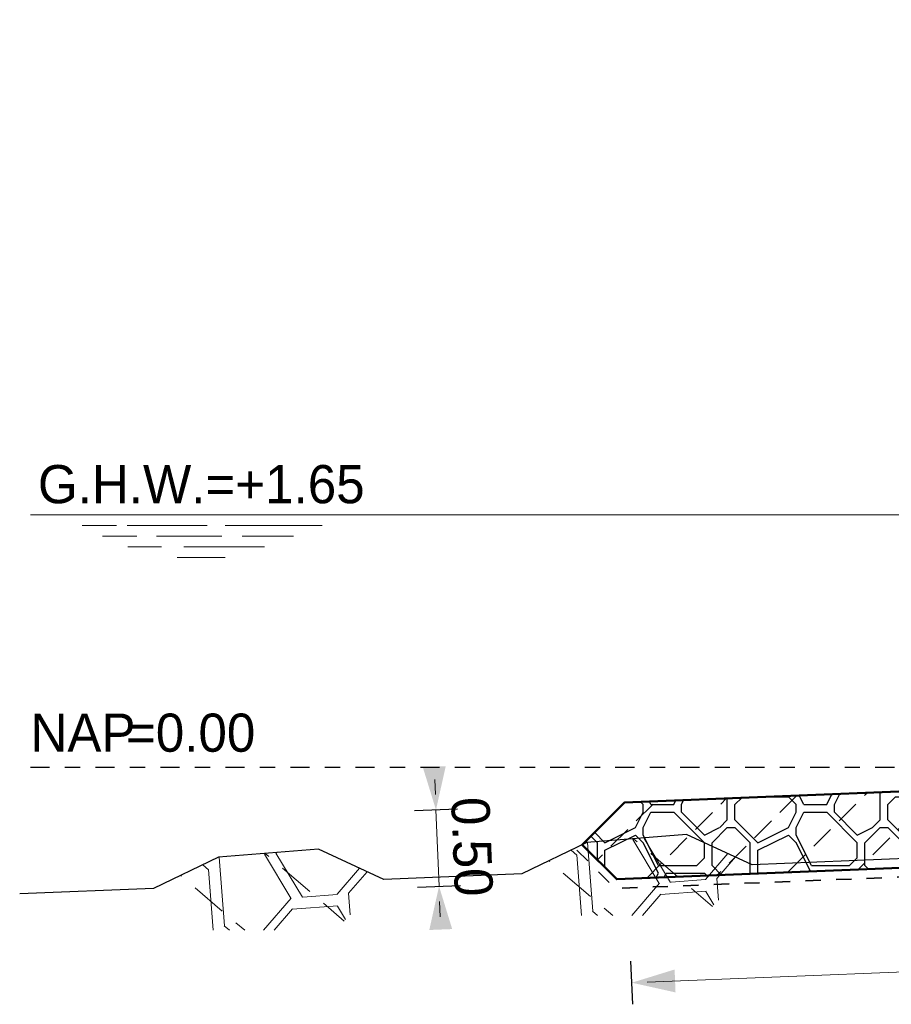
# Model space of a CAD drawing. Header units: metres. Extents: x 132 to 905, y -50 to 63.
# Tile 10 of 86: x 192.4 to 198.1, y -40.39 to -33.95. Entities that reach past the tile are written whole.
import ezdxf
from ezdxf.enums import TextEntityAlignment as Align

# ---------------------------------------------------------------- set-up
doc = ezdxf.new("R2010")
doc.units = ezdxf.units.M
doc.header["$LTSCALE"] = 0.1
doc.linetypes.add('geotextiel', pattern=[0.2, -0.1, 0.1])
doc.linetypes.add('NAP', pattern=[20, 12.5, -2.5, 2.5, -2.5])
for name, color, linetype, lineweight in [('DP-BS-arcering_kreukelberm', 253, 'Continuous', 0), ('DP-BS-profiel', 2, 'Continuous', 25), ('DP-NAP-lijn', 6, 'NAP', 25), ('DP-NW-arcering_kreukelberm', 2, 'Continuous', 25), ('DP-NW-Geotextiel', 3, 'geotextiel', 35), ('DP-NW-Profiel', 4, 'Continuous', 50), ('DP-Waterlijn', 1, 'Continuous', 13), ('DP-Waterlijn_tekst', 7, 'Continuous', 35)]:
    doc.layers.add(name, color=color, linetype=linetype, lineweight=lineweight)
doc.layers.add('DP-NW-Maatvoering', color=7, linetype='Continuous')
doc.styles.add('Ontwnota-dwp-Bruinissepolder tot Grevelingendam$0$StagCAD', font='StagCAD.ttf')
doc.styles.add('StagCAD', font='StagCAD.ttf')
doc.dimstyles.new('maatv 1_100', dxfattribs={"dimscale": 0.1, "dimtxt": 2.5, "dimasz": 1, "dimexe": 0, "dimexo": 0, "dimgap": 1, "dimtad": 1, "dimrnd": 0.001, "dimzin": 1, "dimdsep": 46, "dimtxsty": 'StagCAD', "dimblk1": 'DIM_PIJL', "dimblk2": 'DIM_PIJL', "dimsah": 1, "dimcen": 0.09, "dimse1": 1, "dimse2": 1, "dimclrd": 1, "dimclre": 1, "dimclrt": 7, "dimazin": 0, "dimtfac": 1, "dimtix": 1, "dimtmove": 0, "dimatfit": 3, "dimldrblk": 'RAD_PIJL', "dimfxl": 1, "dimtvp": 0.83, "dimtolj": 1, "dimtzin": 0, "dimlwd": 15, "dimlwe": 5, "dimarcsym": 0})
doc.dimstyles.new('Ontwnota-dwp-Bruinissepolder tot Grevelingendam$0$GM-maatvoering', dxfattribs={"dimtxt": 2.5, "dimasz": 1, "dimexe": 0, "dimexo": 0, "dimgap": 1, "dimtad": 1, "dimrnd": 0.001, "dimzin": 1, "dimdsep": 46, "dimtxsty": 'Ontwnota-dwp-Bruinissepolder tot Grevelingendam$0$StagCAD', "dimblk1": 'Ontwnota-dwp-Bruinissepolder tot Grevelingendam$0$DIM_PIJL', "dimblk2": 'Ontwnota-dwp-Bruinissepolder tot Grevelingendam$0$DIM_PIJL', "dimsah": 1, "dimcen": 0.09, "dimse1": 1, "dimse2": 1, "dimclrd": 1, "dimclre": 1, "dimclrt": 7, "dimazin": 0, "dimtfac": 1, "dimtix": 1, "dimtmove": 0, "dimatfit": 3, "dimldrblk": 'Ontwnota-dwp-Bruinissepolder tot Grevelingendam$0$RAD_PIJL', "dimfxl": 1, "dimtvp": 0.83, "dimtolj": 1, "dimtzin": 0, "dimlwd": 15, "dimarcsym": 0})

# ---------------------------------------------------------------- blocks, each defined once
blk = doc.blocks.new('Ontwnota-dwp-Bruinissepolder tot Grevelingendam$0$DIM_PIJL')
at = {"color": 1}
blk.add_line((0, 1.4142), (0, -1.4142), dxfattribs=at)
at = {"color": 1, "linetype": 'ByBlock'}
blk.add_solid([(-2.8284, -0.75), (-2.8284, 0.75), (0, 0)], dxfattribs=at)
blk = doc.blocks.new('*D110')
at = {"layer": 'Defpoints', "color": 0, "transparency": 16777216}
for p in [(201.2479, -32.099), (201.2479, -38.8689), (196.0775, -39.3418)]:
    blk.add_point(p, dxfattribs=at)
at = {"layer": 'DP-NW-Maatvoering', "color": 1, "lineweight": 15, "transparency": 16777216}
blk.add_line((196.1775, -32.099), (201.1479, -32.099), dxfattribs=at)
at = {"layer": 'DP-NW-Maatvoering', "color": 1, "lineweight": 15, "transparency": 16777216, "xscale": 0.1, "yscale": 0.1, "zscale": 0.1, "rotation": 180}
blk.add_blockref('Ontwnota-dwp-Bruinissepolder tot Grevelingendam$0$DIM_PIJL', (196.0775, -32.099), dxfattribs=at)
at = {"layer": 'DP-NW-Maatvoering', "color": 1, "lineweight": 15, "transparency": 16777216, "xscale": 0.1, "yscale": 0.1, "zscale": 0.1}
blk.add_blockref('Ontwnota-dwp-Bruinissepolder tot Grevelingendam$0$DIM_PIJL', (201.2479, -32.099), dxfattribs=at)
at = {"layer": 'DP-NW-Maatvoering', "color": 7, "transparency": 16777216, "insert": (198.6627, -31.6282), "char_height": 0.25, "attachment_point": 5, "style": 'Ontwnota-dwp-Bruinissepolder tot Grevelingendam$0$StagCAD'}
blk.add_mtext('\\A1;Kreukelberm;\\Pbreuksteen 10-60kg', dxfattribs=at)
blk = doc.blocks.new('Ontwnota-dwp-Bruinissepolder tot Grevelingendam$0$RAD_PIJL')
at = {"color": 1, "linetype": 'Continuous'}
blk.add_solid([(-2.8284, -0.75), (-2.8284, 0.75), (0, 0)], dxfattribs=at)
blk = doc.blocks.new('DIM_PIJL')
at = {"color": 1}
blk.add_line((0, 1.4142), (0, -1.4142), dxfattribs=at)
at = {"color": 1, "linetype": 'ByBlock'}
blk.add_solid([(-2.8284, -0.75), (-2.8284, 0.75), (0, 0)], dxfattribs=at)
blk = doc.blocks.new('*D111')
at = {"layer": 'Defpoints', "color": 0, "transparency": 16777216}
for p in [(196.3546, -39.0647), (201.3706, -39.3644), (201.3978, -40.044)]:
    blk.add_point(p, dxfattribs=at)
at = {"layer": 'DP-NW-Maatvoering', "color": 1, "lineweight": 15, "transparency": 16777216}
blk.add_line((196.5017, -40.2398), (201.2979, -40.048), dxfattribs=at)
at = {"layer": 'DP-NW-Maatvoering', "color": 1, "lineweight": 15, "transparency": 16777216, "xscale": 0.1, "yscale": 0.1, "zscale": 0.1}
for p, rotation in [((201.3978, -40.044), 2.290610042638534), ((196.4018, -40.2438), 182.2906100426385)]:
    blk.add_blockref('DIM_PIJL', p, dxfattribs=dict(at, rotation=rotation))
at = {"layer": 'DP-NW-Maatvoering', "color": 7, "transparency": 16777216, "insert": (198.9254, -39.9177), "char_height": 0.25, "attachment_point": 5, "rotation": 2.29061, "style": 'StagCAD'}
blk.add_mtext('\\A1;5.00', dxfattribs=at)
blk = doc.blocks.new('RAD_PIJL')
at = {"color": 1, "linetype": 'Continuous'}
blk.add_solid([(-2.8284, -0.75), (-2.8284, 0.75), (0, 0)], dxfattribs=at)
blk = doc.blocks.new('*D112')
at = {"layer": 'Defpoints', "color": 0, "transparency": 16777216}
for p in [(201.2479, -38.8689), (195.1208, -39.114), (196.2719, -39.5684)]:
    blk.add_point(p, dxfattribs=at)
at = {"layer": 'DP-NW-Maatvoering', "color": 1, "lineweight": 15, "transparency": 16777216}
for p, q in [((195.1168, -39.0141), (195.1128, -38.9142)), ((195.1407, -39.6136), (195.1208, -39.114)), ((195.1447, -39.7135), (195.1487, -39.8135))]:
    blk.add_line(p, q, dxfattribs=at)
at = {"layer": 'DP-NW-Maatvoering', "color": 1, "lineweight": 15, "transparency": 16777216, "xscale": 0.1, "yscale": 0.1, "zscale": 0.1}
for p, rotation in [((195.1208, -39.114), 272.2906100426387), ((195.1407, -39.6136), 92.29061004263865)]:
    blk.add_blockref('DIM_PIJL', p, dxfattribs=dict(at, rotation=rotation))
at = {"layer": 'DP-NW-Maatvoering', "color": 7, "transparency": 16777216, "insert": (195.3556, -39.3548), "char_height": 0.25, "attachment_point": 5, "rotation": 272.29061, "style": 'StagCAD'}
blk.add_mtext('\\A1;0.50', dxfattribs=at)
blk = doc.blocks.new('*U239')
at = {"layer": 'DP-NAP-lijn'}
blk.add_line((0, 0), (360.641, 0), dxfattribs=at)
at = {"layer": 'DP-Waterlijn'}
for p, q in [((0, 16.5), (127.133, 16.5)), ((3.384, 15.8), (5.63, 15.8)), ((6.335, 15.8), (11.562, 15.8)), ((12.73, 15.8), (19.08, 15.8)), ((4.707, 15.1), (6.954, 15.1)), ((8.25, 15.1), (12.513, 15.1)), ((13.838, 15.1), (17.208, 15.1)), ((8.567, 14.4), (6.378, 14.4)), ((15.307, 14.4), (10.036, 14.4)), ((9.604, 13.7), (12.743, 13.7))]:
    blk.add_line(p, q, dxfattribs=at)
at = {"layer": 'DP-NAP-lijn', "style": 'StagCAD'}
blk.add_text('NAP', height=2.5, dxfattribs=at).set_placement((0, 1))
blk.add_attdef('NAPLIJN', (6.247, 1), '', height=2.5, dxfattribs=at)
at = {"layer": 'DP-Waterlijn_tekst', "style": 'StagCAD'}
blk.add_attdef('WP', text='', height=2.5, dxfattribs=at).set_placement((11.173, 16.5), align=Align.BOTTOM_CENTER)
blk = doc.blocks.new('dp776-01')
at = {"layer": 'DP-BS-arcering_kreukelberm'}
h = blk.add_hatch(dxfattribs=at)
h.set_pattern_fill('NATUURST', color=251, scale=0.15, angle=94.43536, style=0, pattern_type=2)
h.set_pattern_definition([(94.435, (2.8735, -0.7572), (-1.6115, 1.3795), [0.075, -0.075, 0.15, -1.2]), (94.435, (2.8451, -1.3612), (-1.6115, 1.3795), [0.375, -1.125]), (94.435, (2.7761, -1.4418), (-1.6115, 1.3795), [0.375, -1.125]), (94.435, (2.35, -0.7978), (-1.6115, 1.3795), [0.075, -1.425]), (94.435, (2.2585, -1.5571), (-1.6115, 1.3795), [0.225, -1.275]), (94.435, (2.1837, -1.563), (-1.6115, 1.3795), [0.225, -1.275]), (94.435, (2.0394, -0.6714), (-1.6115, 1.3795), [0.45, -1.05]), (94.435, (1.9704, -0.752), (-1.6115, 1.3795), [0.45, -1.05]), (94.435, (1.8498, -1.1375), (-1.6115, 1.3795), [0.15, -1.35]), (94.435, (1.7693, -1.0685), (-1.6115, 1.3795), [0.075, -1.425]), (94.435, (1.6719, -1.7531), (-1.6115, 1.3795), [0.075, -0.075, 0.075, -1.275]), (184.435, (1.971, -1.7299), (-1.3795, -1.6115), [0.225, -1.275]), (184.435, (2.4886, -1.6145), (-1.3795, -1.6115), [0.075, -0.15, 0.075, -0.15, 0.3, -0.75]), (184.435, (1.5797, -1.5346), (-1.3795, -1.6115), [0.075, -1.425]), (184.435, (2.2353, -1.258), (-1.3795, -1.6115), [0.075, -1.425]), (184.435, (1.8556, -1.2123), (-1.3795, -1.6115), [0.075, -1.425]), (184.435, (2.6666, -0.9989), (-1.3795, -1.6115), [0.15, -1.35]), (184.435, (2.7355, -0.9183), (-1.3795, -1.6115), [0.225, -1.275]), (184.435, (1.8324, -0.9131), (-1.3795, -1.6115), [0.15, -0.075, 0.15, -1.125]), (184.435, (2.2753, -0.8036), (-1.3795, -1.6115), [0.3, -1.2]), (184.435, (2.2695, -0.7288), (-1.3795, -1.6115), [0.15, -1.35]), (184.435, (2.7813, -0.5386), (-1.3795, -1.6115), [0.3, -1.2]), (184.435, (2.7755, -0.4639), (-1.3795, -1.6115), [0.225, -1.275]), (139.435, (2.7471, -1.0679), (-1.4955, -0.116), [0.10607, -2.01525]), (139.435, (2.3559, -0.8725), (-1.4955, -0.116), [0.10607, -2.01525]), (139.435, (2.1199, -0.7404), (-1.4955, -0.116), [0.10607, -2.01525]), (139.435, (2.0516, -1.7989), (-1.4955, -0.116), [0.10607, -2.01525]), (139.435, (1.7409, -1.6725), (-1.4955, -0.116), [0.10607, -2.01525]), (139.435, (2.5112, -0.9357), (-1.4955, -0.116), [0.21213, -1.9092]), (139.435, (1.5275, -0.8616), (-1.4955, -0.116), [0.21213, -1.9092]), (229.435, (2.9541, -0.8261), (0.116, -1.4955), [0.21213, -1.9092]), (229.435, (2.8735, -0.7572), (0.116, -1.4955), [0.21213, -1.9092]), (229.435, (2.4822, -0.5618), (0.116, -1.4955), [0.21213, -1.9092]), (229.435, (1.9762, -0.8268), (0.116, -1.4955), [0.21213, -1.9092]), (229.435, (1.9704, -0.752), (0.116, -1.4955), [0.21213, -1.9092]), (229.435, (2.4422, -1.0163), (0.116, -1.4955), [0.3182, -1.8031]), (229.435, (2.4764, -0.4871), (0.116, -1.4955), [0.3182, -1.8031]), (229.435, (2.517, -1.0105), (0.116, -1.4955), [0.42426, -1.69706]), (229.435, (1.6719, -1.7531), (0.116, -1.4955), [0.42426, -1.69706]), (229.435, (1.7467, -1.7473), (0.116, -1.4955), [0.42426, -1.69706]), (229.435, (2.5634, -1.6087), (0.116, -1.4955), [0.10607, -2.01525]), (229.435, (2.1895, -1.6377), (0.116, -1.4955), [0.10607, -2.01525]), (121, (2.8677, -0.6824), (-0.116, 1.4955), [0.1677, -3.1864]), (121, (2.44223, -1.0163), (-0.116, 1.4955), [0.1677, -3.1864]), (121, (2.5512, -0.4813), (-0.116, 1.4955), [0.3354, -3.0187]), (121, (2.4764, -0.4871), (-0.116, 1.4955), [0.3354, -3.0187]), (157.87, (1.76346, -0.9937), (-1.49551, -0.116), [0.1677, -1.677, 0.3354, -1.174]), (157.87, (2.41966, -1.6951), (-1.4955, -0.116), [0.1677, -3.1864]), (157.87, (3.00046, -1.42435), (-1.4955, -0.116), [0.1677, -3.1864]), (157.87, (2.41386, -1.6203), (-1.4955, -0.116), [0.1677, -3.1864]), (157.87, (1.6829, -0.92475), (-1.49551, -0.116), [0.1677, -3.1864]), (157.87, (1.76346, -0.9937), (-1.49551, -0.116), [0.1677, -3.1864]), (157.87, (2.1605, -1.2638), (-1.4955, -0.116), [0.3354, -3.0187]), (157.87, (2.1663, -1.3386), (-1.4955, -0.116), [0.3354, -3.0187]), (211, (2.18373, -1.5629), (-1.4955, -0.116), [0.1677, -3.1864]), (211, (2.8509, -1.43595), (-1.4955, -0.116), [0.3354, -3.0187]), (211, (2.77614, -1.44175), (-1.4955, -0.116), [0.3354, -3.0187]), (247.87, (1.78086, -1.21805), (0.116, -1.49551), [0.3354, -3.0187]), (247.87, (1.76926, -1.0685), (0.116, -1.49551), [0.5031, -2.851]), (139.435, (3.00383, -1.46776), (-0.30483, -0.3561), [0.234375, -0.11719])])
h.paths.add_polyline_path([(3.5561, -0.9713), (4.4019, -0.9713), (4.7191, -0.6386), (4.2915, -0.44), (3.6391, -0.4934), (3.2136, -0.6986)])
h = blk.add_hatch(dxfattribs=at)
h.set_pattern_fill('NATUURST', color=251, scale=0.15, angle=94.43536, style=0, pattern_type=2)
h.set_pattern_definition([(94.435, (0.4651, -0.8533), (-1.6115, 1.3795), [0.075, -0.075, 0.15, -1.2]), (94.435, (0.4367, -1.4573), (-1.6115, 1.3795), [0.375, -1.125]), (94.435, (0.3677, -1.5378), (-1.6115, 1.3795), [0.375, -1.125]), (94.435, (-0.0583, -0.8939), (-1.6115, 1.3795), [0.075, -1.425]), (94.435, (-0.1499, -1.6532), (-1.6115, 1.3795), [0.225, -1.275]), (94.435, (-0.2247, -1.659), (-1.6115, 1.3795), [0.225, -1.275]), (94.435, (-0.369, -0.7675), (-1.6115, 1.3795), [0.45, -1.05]), (94.435, (-0.438, -0.8481), (-1.6115, 1.3795), [0.45, -1.05]), (94.435, (-0.5586, -1.2336), (-1.6115, 1.3795), [0.15, -1.35]), (94.435, (-0.6391, -1.1646), (-1.6115, 1.3795), [0.075, -1.425]), (94.435, (-0.7365, -1.8492), (-1.6115, 1.3795), [0.075, -0.075, 0.075, -1.275]), (184.435, (-0.4374, -1.826), (-1.3795, -1.6115), [0.225, -1.275]), (184.435, (0.0802, -1.7106), (-1.3795, -1.6115), [0.075, -0.15, 0.075, -0.15, 0.3, -0.75]), (184.435, (-0.8287, -1.6306), (-1.3795, -1.6115), [0.075, -1.425]), (184.435, (-0.1731, -1.3541), (-1.3795, -1.6115), [0.075, -1.425]), (184.435, (-0.5528, -1.3083), (-1.3795, -1.6115), [0.075, -1.425]), (184.435, (0.2582, -1.095), (-1.3795, -1.6115), [0.15, -1.35]), (184.435, (0.3271, -1.0144), (-1.3795, -1.6115), [0.225, -1.275]), (184.435, (-0.576, -1.0092), (-1.3795, -1.6115), [0.15, -0.075, 0.15, -1.125]), (184.435, (-0.1331, -0.8997), (-1.3795, -1.6115), [0.3, -1.2]), (184.435, (-0.1389, -0.8249), (-1.3795, -1.6115), [0.15, -1.35]), (184.435, (0.3729, -0.6347), (-1.3795, -1.6115), [0.3, -1.2]), (184.435, (0.3671, -0.56), (-1.3795, -1.6115), [0.225, -1.275]), (139.435, (0.3387, -1.164), (-1.4955, -0.116), [0.10607, -2.01525]), (139.435, (-0.0525, -0.9686), (-1.4955, -0.116), [0.10607, -2.01525]), (139.435, (-0.2885, -0.8365), (-1.4955, -0.116), [0.10607, -2.01525]), (139.435, (-0.3568, -1.895), (-1.4955, -0.116), [0.10607, -2.01525]), (139.435, (-0.6675, -1.7686), (-1.4955, -0.116), [0.10607, -2.01525]), (139.435, (0.1028, -1.0318), (-1.4955, -0.116), [0.21213, -1.9092]), (139.435, (-0.8809, -0.9577), (-1.4955, -0.116), [0.21213, -1.9092]), (229.435, (0.5457, -0.9222), (0.116, -1.4955), [0.21213, -1.9092]), (229.435, (0.4651, -0.8533), (0.116, -1.4955), [0.21213, -1.9092]), (229.435, (0.0738, -0.6579), (0.116, -1.4955), [0.21213, -1.9092]), (229.435, (-0.4322, -0.9229), (0.116, -1.4955), [0.21213, -1.9092]), (229.435, (-0.438, -0.8481), (0.116, -1.4955), [0.21213, -1.9092]), (229.435, (0.0338, -1.1124), (0.116, -1.4955), [0.3182, -1.8031]), (229.435, (0.068, -0.5832), (0.116, -1.4955), [0.3182, -1.8031]), (229.435, (0.1086, -1.1066), (0.116, -1.4955), [0.42426, -1.69706]), (229.435, (-0.7365, -1.8492), (0.116, -1.4955), [0.42426, -1.69706]), (229.435, (-0.6617, -1.8434), (0.116, -1.4955), [0.42426, -1.69706]), (229.435, (0.155, -1.7048), (0.116, -1.4955), [0.10607, -2.01525]), (229.435, (-0.2189, -1.7338), (0.116, -1.4955), [0.10607, -2.01525]), (121, (0.4593, -0.7785), (-0.116, 1.4955), [0.1677, -3.1864]), (121, (0.03384, -1.1124), (-0.116, 1.4955), [0.1677, -3.1864]), (121, (0.1428, -0.5774), (-0.116, 1.4955), [0.3354, -3.0187]), (121, (0.068, -0.5832), (-0.116, 1.4955), [0.3354, -3.0187]), (157.87, (-0.64494, -1.0898), (-1.49551, -0.116), [0.1677, -1.677, 0.3354, -1.174]), (157.87, (0.0113, -1.7912), (-1.4955, -0.116), [0.1677, -3.1864]), (157.87, (0.5921, -1.52045), (-1.4955, -0.116), [0.1677, -3.1864]), (157.87, (0.0055, -1.7164), (-1.4955, -0.116), [0.1677, -3.1864]), (157.87, (-0.7255, -1.02084), (-1.49551, -0.116), [0.1677, -3.1864]), (157.87, (-0.64494, -1.0898), (-1.49551, -0.116), [0.1677, -3.1864]), (157.87, (-0.24786, -1.3599), (-1.4955, -0.116), [0.3354, -3.0187]), (157.87, (-0.24206, -1.4347), (-1.4955, -0.116), [0.3354, -3.0187]), (211, (-0.22466, -1.659), (-1.4955, -0.116), [0.1677, -3.1864]), (211, (0.4425, -1.53205), (-1.4955, -0.116), [0.3354, -3.0187]), (211, (0.36775, -1.53785), (-1.4955, -0.116), [0.3354, -3.0187]), (247.87, (-0.62754, -1.31415), (0.116, -1.49551), [0.3354, -3.0187]), (247.87, (-0.63914, -1.1646), (0.116, -1.49551), [0.5031, -2.851]), (139.435, (0.59544, -1.56386), (-0.30483, -0.3561), [0.234375, -0.11719])])
h.paths.add_polyline_path([(1.1477, -1.0674), (1.9935, -1.0674), (2.3107, -0.7347), (1.8831, -0.5361), (1.2307, -0.5895), (0.8052, -0.7947)])
at = {"layer": 'DP-BS-profiel', "color": 1}
for p, q in [((5.9782, -0.5883), (4.7191, -0.6386)), ((3.2136, -0.6986), (2.3107, -0.7347)), ((0.8052, -0.7947), (-0.0704, -0.8297))]:
    blk.add_line(p, q, dxfattribs=at)
for points in [[(4.7191, -0.6386), (4.2915, -0.44), (3.6391, -0.4934), (3.2136, -0.6986)], [(2.3107, -0.7347), (1.8831, -0.5361), (1.2307, -0.5895), (0.8052, -0.7947)]]:
    blk.add_lwpolyline(points, dxfattribs=at)
at = {"layer": 'DP-NAP-lijn', "ltscale": 4, "xscale": 0.0999999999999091, "yscale": 0.0999999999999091, "zscale": 0.0999999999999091}
blk.add_blockref('*U239', (0, 0), dxfattribs=at).add_auto_attribs({'WP': 'G.H.W.=+1.65', 'NAPLIJN': '=0.00'})

msp = doc.modelspace()

# ---------------------------------------------------------------- hatches: boundary and pattern name
at = {"layer": 'DP-NW-arcering_kreukelberm'}
h = msp.add_hatch(dxfattribs=at)
h.set_pattern_fill('NATUURST', color=256, scale=0.1, style=0, pattern_type=2)
h.set_pattern_definition([(0, (196.0253, -39.5789), (1, 1), [0.05, -0.05, 0.1, -0.8]), (0, (195.6253, -39.5289), (1, 1), [0.25, -0.75]), (0, (195.5753, -39.4789), (1, 1), [0.25, -0.75]), (0, (196.0253, -39.2289), (1, 1), [0.05, -0.95]), (0, (195.5253, -39.1289), (1, 1), [0.15, -0.85]), (0, (195.5253, -39.0789), (1, 1), [0.15, -0.85]), (0, (196.1253, -39.0289), (1, 1), [0.3, -0.7]), (0, (196.0753, -38.9789), (1, 1), [0.3, -0.7]), (0, (195.8253, -38.8789), (1, 1), [0.1, -0.9]), (0, (195.8753, -38.8289), (1, 1), [0.05, -0.95]), (0, (195.4253, -38.7289), (1, 1), [0.05, -0.05, 0.05, -0.85]), (90, (195.4253, -38.9289), (-1, 1), [0.15, -0.85]), (90, (195.4753, -39.2789), (-1, 1), [0.05, -0.1, 0.05, -0.1, 0.2, -0.5]), (90, (195.5753, -38.6789), (-1, 1), [0.05, -0.95]), (90, (195.7253, -39.1289), (-1, 1), [0.05, -0.95]), (90, (195.7753, -38.8789), (-1, 1), [0.05, -0.95]), (90, (195.8753, -39.4289), (-1, 1), [0.1, -0.9]), (90, (195.9253, -39.4789), (-1, 1), [0.15, -0.85]), (90, (195.9753, -38.8789), (-1, 1), [0.1, -0.05, 0.1, -0.75]), (90, (196.0253, -39.1789), (-1, 1), [0.2, -0.8]), (90, (196.0753, -39.1789), (-1, 1), [0.1, -0.9]), (90, (196.1753, -39.5289), (-1, 1), [0.2, -0.8]), (90, (196.2253, -39.5289), (-1, 1), [0.15, -0.85]), (45, (195.82534, -39.4789), (0, 1), [0.07071, -1.3435]), (45, (195.97534, -39.2289), (0, 1), [0.07071, -1.3435]), (45, (196.07534, -39.0789), (0, 1), [0.07071, -1.3435]), (45, (195.37534, -38.9789), (0, 1), [0.07071, -1.3435]), (45, (195.47534, -38.7789), (0, 1), [0.07071, -1.3435]), (45, (195.92534, -39.3289), (0, 1), [0.14142, -1.27279]), (45, (196.02534, -38.6789), (0, 1), [0.14142, -1.27279]), (135, (195.97534, -39.6289), (-1, 0), [0.14142, -1.27279]), (135, (196.02534, -39.5789), (-1, 0), [0.14142, -1.27279]), (135, (196.17534, -39.3289), (-1, 0), [0.14142, -1.2728]), (135, (196.02534, -38.9789), (-1, 0), [0.14142, -1.27279]), (135, (196.07534, -38.9789), (-1, 0), [0.14142, -1.27279]), (135, (195.87534, -39.2789), (-1, 0), [0.21213, -1.20208]), (135, (196.22534, -39.3289), (-1, 0), [0.21213, -1.20208]), (135, (195.87534, -39.3289), (-1, 0), [0.28284, -1.13137]), (135, (195.42534, -38.7289), (-1, 0), [0.28284, -1.13137]), (135, (195.42534, -38.7789), (-1, 0), [0.28284, -1.13137]), (135, (195.47534, -39.3289), (-1, 0), [0.07071, -1.3435]), (135, (195.47534, -39.0789), (-1, 0), [0.07071, -1.3435]), (26.565, (196.07534, -39.57893), (1, 4e-10), [0.1118, -2.12426]), (26.565, (195.87534, -39.27893), (1, 4e-10), [0.1118, -2.12426]), (26.565, (196.22534, -39.37893), (1, 4e-10), [0.22361, -2.01246]), (26.565, (196.22534, -39.32893), (1, 4e-10), [0.22361, -2.01246]), (63.435, (195.92534, -38.82893), (5e-11, 1), [0.1118, -1.118, 0.2236, -0.78267]), (63.435, (195.42534, -39.22893), (5e-11, 1), [0.1118, -2.12426]), (63.435, (195.57534, -39.62893), (5e-11, 1), [0.1118, -2.12426]), (63.435, (195.47534, -39.22893), (5e-11, 1), [0.1118, -2.12426]), (63.435, (195.97534, -38.77893), (5e-11, 1), [0.1118, -2.12426]), (63.435, (195.92534, -38.82893), (5e-11, 1), [0.1118, -2.12426]), (63.435, (195.72534, -39.07893), (5e-11, 1), [0.22361, -2.01246]), (63.435, (195.67534, -39.07893), (5e-11, 1), [0.22361, -2.01246]), (116.565, (195.52534, -39.07893), (-4e-10, 1), [0.1118, -2.12426]), (116.565, (195.57534, -39.52893), (-4e-10, 1), [0.22361, -2.01246]), (116.565, (195.57534, -39.47893), (-4e-10, 1), [0.22361, -2.01246]), (153.435, (195.77534, -38.82893), (-1, 5e-11), [0.22361, -2.01246]), (153.435, (195.87534, -38.82893), (-1, 5e-11), [0.33541, -1.90066]), (45, (195.5463, -39.62893), (-0.220971, 0.220971), [0.15625, -0.078125])])
h.paths.add_polyline_path([(196.3029, -39.5671), (196.0775, -39.3418), (196.3546, -39.0647), (201.2479, -38.8689), (201.3861, -39.2443), (201.3361, -39.2443), (201.3361, -39.3658)])

# ---------------------------------------------------------------- linework, layer by layer
at = {"layer": 'DP-NW-Geotextiel', "ltscale": 10, "flags": 128}
msp.add_lwpolyline([(196.0422, -39.3771), (196.2926, -39.6276), (201.3361, -39.4259)], dxfattribs=at)
at = {"layer": 'DP-NW-Profiel'}
msp.add_lwpolyline([(201.2479, -38.8689), (196.3546, -39.0647), (196.0775, -39.3418), (196.3029, -39.5671), (201.3706, -39.3644), (201.3706, -39.3382), (201.4206, -39.3382)], dxfattribs=at)

# ---------------------------------------------------------------- block references
msp.add_blockref('dp776-01', (192.4686, -38.8338))

# ---------------------------------------------------------------- dimensions: what is measured, and where the dimension line sits
at = {"layer": 'DP-NW-Maatvoering'}
dim = msp.add_linear_dim(base=(201.2479, -32.099), p1=(196.0775, -39.3418), p2=(201.2479, -38.8689), text='Kreukelberm;\\Pbreuksteen 10-60kg', dimstyle='Ontwnota-dwp-Bruinissepolder tot Grevelingendam$0$GM-maatvoering', override={"dimscale": 0, "dimtix": 1, "dimtofl": 1, "dimtmove": 0, "dimatfit": 3}, dxfattribs=at)
dim.commit()
dim.dimension.update_dxf_attribs({"geometry": '*D110', "text_midpoint": (198.6627, -31.6282)})
dim = msp.add_linear_dim(base=(195.1208, -39.114), p1=(196.2719, -39.5684), p2=(201.2479, -38.8689), angle=92.29061, dimstyle='maatv 1_100', override={"dimscale": 0}, dxfattribs=at)
dim.commit()
dim.dimension.update_dxf_attribs({"geometry": '*D112', "text_midpoint": (195.3556, -39.3548)})
dim = msp.add_linear_dim(base=(201.3978, -40.044), p1=(196.3546, -39.0647), p2=(201.3706, -39.3644), angle=2.29061, dimstyle='maatv 1_100', override={"dimscale": 0}, dxfattribs=at)
dim.commit()
dim.dimension.update_dxf_attribs({"geometry": '*D111', "text_midpoint": (198.9344, -40.1425), "dimtype": 160})

doc.saveas('drawing.dxf')
